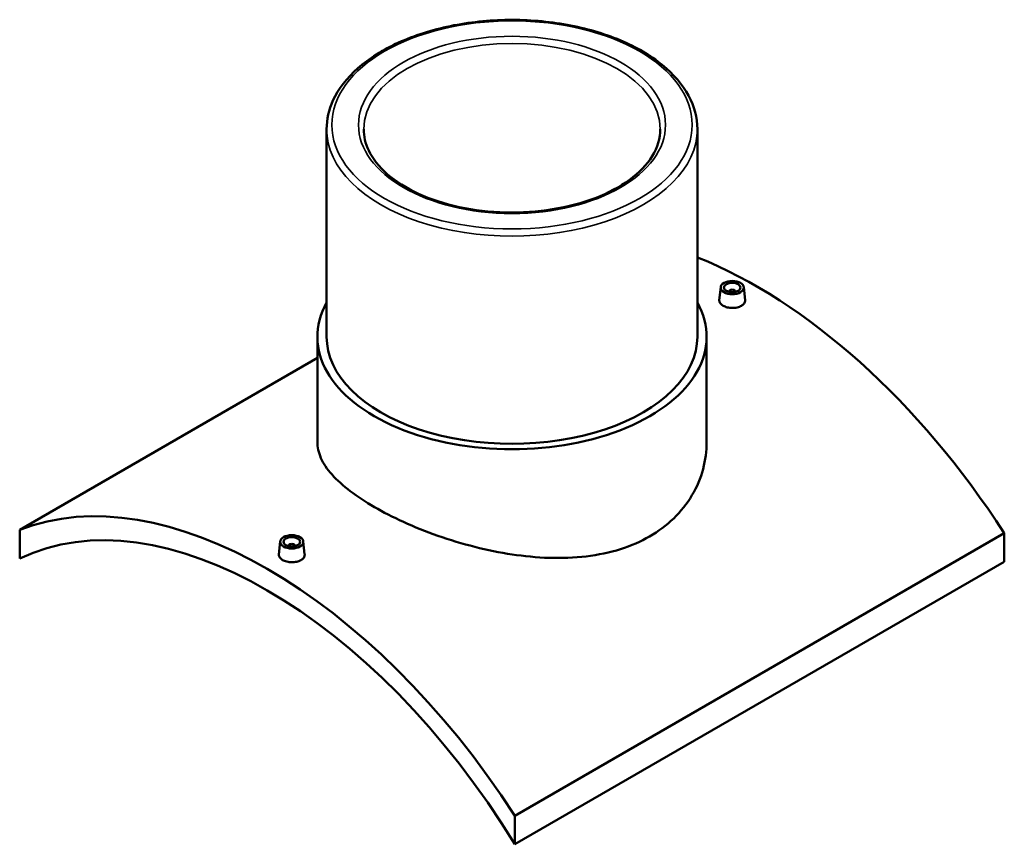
# Model space of a CAD drawing. Header units: millimetres. Extents: x -284 to 1492, y -368 to 1089.
# Tile 5 of 5: x 894 to 1492, y 589 to 1089. Entities that reach past the tile are written whole.
import ezdxf

# ---------------------------------------------------------------- set-up
doc = ezdxf.new("R2010")
doc.units = ezdxf.units.MM
doc.layers.add('Visible (ANSI)', color=7, linetype='Continuous', lineweight=50)
doc.layers.add('Visible Narrow (ANSI)', color=7, linetype='Continuous', lineweight=35)

msp = doc.modelspace()

# ---------------------------------------------------------------- linework, layer by layer
at = {"layer": 'Visible (ANSI)'}
for p, q in [((1080.25, 1022.62), (1080.25, 896.59)), ((1305.25, 1022.62), (1305.25, 896.59)), ((1319.41, 926.73), (1318.56, 918.88)), ((1333.38, 926.73), (1334.22, 918.89)), ((1324.39, 923.83), (1324.39, 924.03)), ((1328.39, 923.83), (1328.39, 924.03)), ((1074.62, 896.59), (1074.62, 832.73)), ((1310.87, 896.59), (1310.87, 832.73)), ((894, 779.45), (1074.62, 883.74)), ((894, 779.45), (894, 762.1)), ((1491.5, 777.41), (1194.52, 605.95)), ((1491.5, 777.41), (1491.5, 760.06)), ((1052.12, 772.41), (1051.28, 764.56)), ((1066.09, 772.41), (1066.93, 764.57)), ((1057.11, 769.71), (1057.11, 769.51)), ((1061.11, 769.71), (1061.11, 769.51)), ((1194.52, 588.59), (1491.5, 760.06)), ((1194.52, 588.59), (1194.52, 605.95))]:
    msp.add_line(p, q, dxfattribs=at)
for centre, major_axis, start_param, end_param in [((1341.24, 656.95), (165.5, -286.65), 1.659098, 2.510587), ((1326.39, 924.03), (-2, 0), 2.963882, 6.460896), ((1192.75, 896.59), (118.12, 0), 2.831748, 6.59303), ((1192.75, 896.59), (-112.5, 0), 0, 3.141593), ((1044.26, 485.49), (-165.5, 286.65), 4.800691, 6.194883), ((1044.26, 485.49), (-157.5, 272.8), 4.75736, 6.238214), ((1059.11, 769.71), (-2, 0), 2.963882, 6.460896)]:
    msp.add_ellipse(centre, major_axis=major_axis, ratio=0.57735, start_param=start_param, end_param=end_param, dxfattribs=at)
for centre, major_axis in [((1326.39, 926.48), (7, 0)), ((1326.39, 926.48), (5, 0)), ((1059.11, 772.16), (-7, 0)), ((1059.11, 772.16), (5, 0))]:
    msp.add_ellipse(centre, major_axis=major_axis, ratio=0.57735, dxfattribs=at)
for points, knots in [([(1305.25, 1022.62), (1305.25, 1029.55), (1303.4, 1036.47), (1296.23, 1049.71), (1290.8, 1056), (1276.8, 1067.39), (1268.14, 1072.44), (1248.57, 1080.67), (1237.65, 1083.85), (1214.69, 1088.02), (1202.66, 1089.02), (1178.68, 1088.76), (1166.73, 1087.5), (1144.08, 1082.85), (1133.39, 1079.44), (1114.33, 1070.79), (1105.96, 1065.54), (1092.46, 1053.64), (1087.32, 1047.01), (1081.57, 1034.35), (1080.25, 1028.49), (1080.25, 1022.62)], [0.785398, 0.785398, 0.785398, 0.785398, 1.088666, 1.088666, 1.402721, 1.402721, 1.726473, 1.726473, 2.051104, 2.051104, 2.374938, 2.374938, 2.698458, 2.698458, 3.02237, 3.02237, 3.34707, 3.34707, 3.670304, 3.670304, 3.926991, 3.926991, 3.926991, 3.926991]), ([(1282.75, 1022.62), (1282.75, 1017.07), (1281.09, 1011.5), (1274.61, 1001.06), (1269.96, 996.19), (1258.2, 987.6), (1251.18, 983.85), (1235.37, 977.77), (1226.6, 975.44), (1208.16, 972.45), (1198.5, 971.8), (1179.3, 972.27), (1169.76, 973.39), (1151.82, 977.26), (1143.41, 980.02), (1128.6, 986.84), (1122.19, 990.9), (1111.96, 999.85), (1108.15, 1004.73), (1103.75, 1013.98), (1102.75, 1018.3), (1102.75, 1022.62)], [5.497787, 5.497787, 5.497787, 5.497787, 5.842294, 5.842294, 6.166304, 6.166304, 6.480734, 6.480734, 6.795224, 6.795224, 7.110703, 7.110703, 7.426489, 7.426489, 7.74175, 7.74175, 8.055974, 8.055974, 8.371341, 8.371341, 8.63938, 8.63938, 8.63938, 8.63938]), ([(1331.94, 915.36), (1331.25, 914.96), (1330.36, 914.61), (1328.43, 914.17), (1327.38, 914.06), (1325.41, 914.08), (1324.36, 914.21), (1322.43, 914.68), (1321.54, 915.04), (1320.15, 915.84), (1319.55, 916.35), (1318.75, 917.45), (1318.55, 918.04), (1318.55, 918.69), (1318.55, 918.78), (1318.56, 918.88)], [2.363868, 2.363868, 2.363868, 2.363868, 2.659386, 2.659386, 2.954905, 2.954905, 3.250353, 3.250353, 3.545802, 3.545802, 3.84125, 3.84125, 4.136699, 4.136699, 4.184612, 4.184612, 4.184612, 4.184612]), ([(1334.22, 918.89), (1334.23, 918.79), (1334.24, 918.69), (1334.24, 918.02), (1334.04, 917.41), (1333.24, 916.27), (1332.64, 915.76), (1331.94, 915.36)], [6.4523435, 6.4523435, 6.4523435, 6.4523435, 6.5005669, 6.5005669, 6.7960854, 6.7960854, 7.0916038, 7.0916038, 7.0916038, 7.0916038]), ([(1276.28, 775.46), (1270.98, 772.4), (1265.01, 769.77), (1252.04, 765.68), (1245.04, 764.21), (1230.5, 762.47), (1222.93, 762.19), (1207.74, 762.67), (1200.12, 763.43), (1185.39, 765.64), (1177.77, 767.19), (1162.57, 771.03), (1155, 773.32), (1140.45, 778.43), (1133.45, 781.25), (1120.49, 787.13), (1114.52, 790.2), (1103.93, 796.31), (1098.98, 799.55), (1090.29, 806.17), (1086.54, 809.55), (1080.54, 816.31), (1078.28, 819.69), (1075.32, 826.33), (1074.62, 829.59), (1074.62, 832.73)], [0, 0, 0, 0, 2.247105, 2.247105, 4.494209, 4.494209, 6.741314, 6.741314, 8.988418, 8.988418, 11.234131, 11.234131, 13.479843, 13.479843, 15.725556, 15.725556, 17.971268, 17.971268, 20.21698, 20.21698, 22.462693, 22.462693, 24.708405, 24.708405, 26.954118, 26.954118, 26.954118, 26.954118]), ([(1310.87, 832.73), (1310.87, 827.37), (1310.17, 821.81), (1307.22, 810.86), (1304.96, 805.46), (1298.96, 795.34), (1295.21, 790.6), (1286.52, 782.19), (1281.57, 778.52), (1276.28, 775.46)], [62.896654, 62.896654, 62.896654, 62.896654, 65.143758, 65.143758, 67.390863, 67.390863, 69.637968, 69.637968, 71.885072, 71.885072, 71.885072, 71.885072]), ([(1064.66, 761.04), (1063.96, 760.64), (1063.08, 760.29), (1061.14, 759.85), (1060.09, 759.74), (1058.12, 759.76), (1057.07, 759.89), (1055.14, 760.37), (1054.26, 760.72), (1052.87, 761.52), (1052.26, 762.03), (1051.46, 763.13), (1051.26, 763.73), (1051.26, 764.37), (1051.27, 764.47), (1051.28, 764.56)], [0, 0, 0, 0, 0.295518, 0.295518, 0.591037, 0.591037, 0.886485, 0.886485, 1.181934, 1.181934, 1.477383, 1.477383, 1.772831, 1.772831, 1.820744, 1.820744, 1.820744, 1.820744]), ([(1066.93, 764.57), (1066.94, 764.47), (1066.95, 764.38), (1066.95, 763.7), (1066.75, 763.09), (1065.96, 761.96), (1065.35, 761.44), (1064.66, 761.04)], [4.0884756, 4.0884756, 4.0884756, 4.0884756, 4.136699, 4.136699, 4.4322174, 4.4322174, 4.7277359, 4.7277359, 4.7277359, 4.7277359])]:
    msp.add_open_spline(points, degree=3, knots=knots, dxfattribs=at)
at = {"layer": 'Visible Narrow (ANSI)'}
for major_axis in [(109.35, 0), (93.15, 0)]:
    msp.add_ellipse((1192.75, 1025.19), major_axis=major_axis, ratio=0.57735, dxfattribs=at)
for major_axis, start_param, end_param in [((-90, 0), 3.141593, 6.283185), ((-112.5, 0), 0, 3.141593)]:
    msp.add_ellipse((1192.75, 1022.62), major_axis=major_axis, ratio=0.57735, start_param=start_param, end_param=end_param, dxfattribs=at)

doc.saveas('drawing.dxf')
